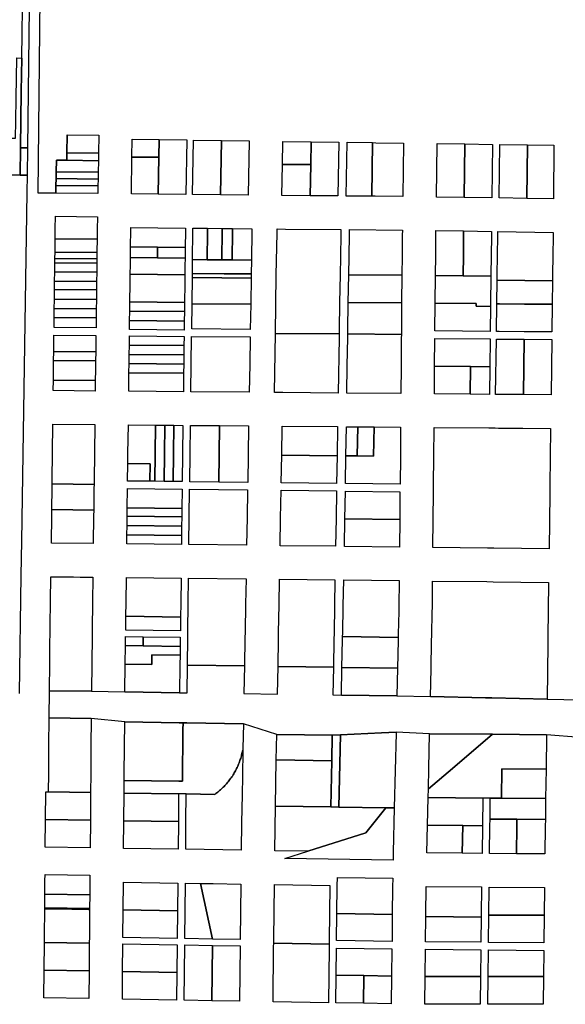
# Model space of a CAD drawing. Header units: feet. Extents: x 1432881 to 1462358, y 428034 to 438747.
# Tile 12 of 14: x 1459328 to 1460629, y 432768 to 435115. Entities that reach past the tile are written whole.
import ezdxf

# ---------------------------------------------------------------- set-up
doc = ezdxf.new("R2010")
doc.units = ezdxf.units.FT
doc.header["$MEASUREMENT"] = 0
doc.layers.add('Default_Current_Parcels', color=240, linetype='Continuous')
doc.layers.add('SH_Minor_Grid_Line', color=247, linetype='Continuous')

msp = doc.modelspace()

# ---------------------------------------------------------------- linework, layer by layer
at = {"layer": 'Default_Current_Parcels'}
for p, q in [((1459441.5, 434840.5), (1459440.8, 434797.5)), ((1459415.6, 434779.8), (1459415.1, 434752.3)), ((1459440.5, 434779.5), (1459415.6, 434779.8)), ((1459440.7, 434792.1), (1459440.5, 434779.5)), ((1459440.8, 434797.5), (1459440.7, 434792.1)), ((1459414.8, 434736), (1459414.6, 434719.7)), ((1459415.1, 434752.3), (1459414.8, 434736)), ((1459414.5, 434713.3), (1459414.3, 434701.2)), ((1459414.6, 434719.7), (1459414.5, 434713.3)), ((1460071.9, 433348.7), (1460073, 433409.4)), ((1460073, 433409.4), (1460093.2, 433410.5)), ((1460073, 433409.4), (1460073, 433409.4)), ((1460093.2, 433410.5), (1460089.3, 433238.3)), ((1460069.9, 433238.6), (1460071.9, 433348.7)), ((1460089.3, 433238.3), (1460069.9, 433238.6))]:
    msp.add_line(p, q, dxfattribs=at)
at = {"layer": 'SH_Minor_Grid_Line'}
for p, q in [((1459371.9, 434701.6), (1459379.7, 435395.7)), ((1459414.3, 434701.2), (1459371.9, 434701.6))]:
    msp.add_line(p, q, dxfattribs=at)
for points in [[(1459354.7, 435478.8), (1459346.6, 434808.9), (1459330, 434809.1), (1459331.9, 434943.2), (1459333.1, 435023.2), (1459333.9, 435082.2), (1459334.7, 435141.2)], [(1459229.1, 434745.2), (1459329, 434744.1), (1459345.8, 434743.9), (1459345.3, 434702.6), (1459332.3, 433872.3), (1459331, 433789.8), (1459326.6, 433509.3)], [(1460664.1, 433403.9), (1460584.2, 433410.7), (1460455.6, 433411.8), (1460305.3, 433413.1), (1460225.4, 433416.5), (1460190.7, 433414.9), (1460093.2, 433410.5), (1460073, 433409.4), (1459941, 433411.4), (1459861.5, 433436.9), (1459726.5, 433439), (1459717.5, 433439.1), (1459708.5, 433439.2), (1459578.4, 433441.2), (1459498.5, 433449.2), (1459398.5, 433450.7), (1459399.1, 433515.7), (1459499.1, 433514.2), (1459579, 433513), (1459709.2, 433511), (1459727.2, 433510.8), (1459728, 433576.8), (1459864, 433574.7), (1459864, 433574.7), (1459862.8, 433508.7), (1459942.8, 433507.5), (1459944, 433573.5), (1460076, 433571.6), (1460074.8, 433505.6), (1460095.2, 433505.3), (1460227.4, 433503.3), (1460307.3, 433501.6), (1460438.7, 433498.8), (1460453.7, 433498.4), (1460585.4, 433495.6), (1460665.3, 433493.9)]]:
    msp.add_lwpolyline(points, dxfattribs=at)
for points in [[(1459229.7, 434792.1), (1459295.3, 434791.1), (1459295.9, 434832.4), (1459318.3, 434832.1), (1459318.9, 434873.4), (1459319.7, 434927.4), (1459321.1, 435023.4), (1459333.1, 435023.2), (1459331.9, 434943.2), (1459330, 434809.1), (1459329, 434744.1), (1459229.1, 434745.2), (1459229.7, 434792.1)], [(1459516.5, 434839.5), (1459515.8, 434796.5), (1459440.8, 434797.5), (1459441.5, 434840.5), (1459516.5, 434839.5)], [(1459660.5, 434829), (1459659.8, 434786.7), (1459595.7, 434787.4), (1459596.4, 434829.9), (1459660.5, 434829)], [(1459726.5, 434828), (1459724.4, 434698.1), (1459658.4, 434698.8), (1459659.8, 434786.7), (1459660.5, 434829), (1459726.5, 434828)], [(1459809.2, 434826.8), (1459807.1, 434697.3), (1459740.4, 434698), (1459742.5, 434827.8), (1459809.2, 434826.8)], [(1459875.2, 434825.9), (1459873.1, 434696.7), (1459807.1, 434697.3), (1459809.2, 434826.8), (1459875.2, 434825.9)], [(1460022.9, 434823.7), (1460022, 434769.2), (1459954.3, 434769.9), (1459955.2, 434824.7), (1460022.9, 434823.7)], [(1460088.9, 434822.8), (1460086.7, 434694.6), (1460020.7, 434695.2), (1460022, 434769.2), (1460022.9, 434823.7), (1460088.9, 434822.8)], [(1459329, 434744.1), (1459330, 434809.1), (1459346.6, 434808.9), (1459345.8, 434743.9), (1459329, 434744.1)], [(1460169.2, 434821.6), (1460167.5, 434693.8), (1460106.7, 434694.4), (1460108.9, 434822.5), (1460169.2, 434821.6)], [(1460243.2, 434820.6), (1460241.5, 434693), (1460175.5, 434693.7), (1460167.5, 434693.8), (1460169.2, 434821.6), (1460177.2, 434821.5), (1460243.2, 434820.6)], [(1460389.2, 434818.5), (1460387.5, 434691), (1460321.5, 434692), (1460323.2, 434819.4), (1460389.2, 434818.5)], [(1460455.2, 434817.5), (1460453.5, 434690.1), (1460387.5, 434691), (1460389.2, 434818.5), (1460455.2, 434817.5)], [(1460539.2, 434816.3), (1460537.5, 434688.8), (1460471.5, 434689.8), (1460473.2, 434817.2), (1460539.2, 434816.3)], [(1460601.9, 434815.4), (1460600.7, 434687.9), (1460537.5, 434688.8), (1460539.2, 434816.3), (1460601.9, 434815.4)], [(1459515.6, 434778.5), (1459515.1, 434751), (1459415.1, 434752.3), (1459415.6, 434779.8), (1459440.5, 434779.5), (1459515.6, 434778.5)], [(1459515.8, 434796.5), (1459515.6, 434778.5), (1459440.5, 434779.5), (1459440.7, 434792.1), (1459440.8, 434797.5), (1459515.8, 434796.5)], [(1459659.8, 434786.7), (1459658.4, 434698.8), (1459594.3, 434699.4), (1459595.7, 434787.4), (1459659.8, 434786.7)], [(1460022, 434769.2), (1460020.7, 434695.2), (1459953.1, 434695.9), (1459954.3, 434769.9), (1460022, 434769.2)], [(1459514.9, 434734.7), (1459514.6, 434718.4), (1459414.6, 434719.7), (1459414.8, 434736), (1459514.9, 434734.7)], [(1459515.1, 434751), (1459514.9, 434734.7), (1459414.8, 434736), (1459415.1, 434752.3), (1459515.1, 434751)], [(1459514.6, 434718.4), (1459514.3, 434700.2), (1459414.3, 434701.2), (1459414.5, 434713.3), (1459414.6, 434719.7), (1459514.6, 434718.4)], [(1459513, 434614.4), (1459512.7, 434591.3), (1459412.7, 434592.3), (1459413, 434616.2), (1459413.4, 434646.2), (1459513.4, 434645.2), (1459513, 434614.4)], [(1459723.1, 434610.5), (1459722.6, 434571.7), (1459656.7, 434572.4), (1459592.5, 434573), (1459593, 434612.9), (1459593.1, 434619.4), (1459657.2, 434618.8), (1459723.2, 434618.1), (1459723.1, 434610.5)], [(1459776.1, 434609.5), (1459775.3, 434542.7), (1459740.3, 434543), (1459741.1, 434610.2), (1459741.2, 434617.9), (1459776.2, 434617.6), (1459776.1, 434609.5)], [(1459810.3, 434545.3), (1459810.3, 434542.3), (1459775.3, 434542.7), (1459776.1, 434609.5), (1459776.2, 434617.6), (1459811.2, 434617.3), (1459811.1, 434608.9), (1459810.3, 434545.3)], [(1459834.3, 434545.1), (1459834.3, 434542.1), (1459810.3, 434542.3), (1459810.3, 434545.3), (1459811.1, 434608.9), (1459811.2, 434617.3), (1459835.2, 434617.1), (1459835.1, 434608.4), (1459834.3, 434545.1)], [(1459880.6, 434544.6), (1459880.5, 434541.6), (1459834.3, 434542.1), (1459834.3, 434545.1), (1459835.1, 434608.4), (1459835.2, 434617.1), (1459881.8, 434616.6), (1459881.6, 434607.6), (1459880.6, 434544.6)], [(1460089.8, 434374.9), (1460089.7, 434365.9), (1459937.6, 434367.2), (1459939.9, 434505.7), (1459941.6, 434606.5), (1459941.8, 434616), (1459961.8, 434615.8), (1460093.8, 434614.5), (1460093.6, 434603.7), (1460092.7, 434549.9), (1460092, 434506.8), (1460090.9, 434440.9), (1460089.8, 434374.9)], [(1460239.9, 434552.1), (1460239.5, 434505.6), (1460112.6, 434506.7), (1460113.3, 434550.2), (1460114.1, 434603.3), (1460114.3, 434614.3), (1460240.4, 434613), (1460240.3, 434601), (1460239.9, 434552.1)], [(1459512.3, 434561.9), (1459512.3, 434559.9), (1459412.3, 434560.9), (1459412.4, 434568.9), (1459412.7, 434592.3), (1459512.7, 434591.3), (1459512.3, 434561.9)], [(1460385.9, 434554.2), (1460385.4, 434504.4), (1460319.4, 434504.9), (1460319.9, 434553.3), (1460320.3, 434599.5), (1460320.4, 434612), (1460386.4, 434611.1), (1460386.3, 434598.3), (1460385.9, 434554.2)], [(1460452.2, 434555.2), (1460451.5, 434503.8), (1460385.4, 434504.4), (1460385.9, 434554.2), (1460386.3, 434598.3), (1460386.4, 434611.1), (1460452.9, 434610.1), (1460452.7, 434597.1), (1460452.2, 434555.2)], [(1460598.5, 434502.5), (1460598.4, 434492.5), (1460532.4, 434493.1), (1460466.4, 434493.7), (1460466.5, 434503.7), (1460467.2, 434555.5), (1460467.7, 434596.8), (1460467.9, 434609.8), (1460599.9, 434607.9), (1460599.7, 434594.3), (1460599.2, 434557.4), (1460598.5, 434502.5)], [(1459656.7, 434572.4), (1459656.3, 434547.4), (1459592.2, 434548), (1459592.5, 434573), (1459656.7, 434572.4)], [(1459722.6, 434571.7), (1459722.3, 434546.7), (1459656.3, 434547.4), (1459656.7, 434572.4), (1459722.6, 434571.7)], [(1459512.1, 434544.8), (1459512, 434534.8), (1459412, 434535.6), (1459412.1, 434545.6), (1459512.1, 434544.8)], [(1459512.3, 434559.9), (1459512.1, 434544.8), (1459412.1, 434545.6), (1459412.3, 434560.9), (1459512.3, 434559.9)], [(1459722.1, 434529), (1459721.8, 434507), (1459591.6, 434508.1), (1459591.9, 434530.1), (1459592.2, 434548), (1459656.3, 434547.4), (1459722.3, 434546.7), (1459722.1, 434529)], [(1459880.5, 434541.6), (1459880, 434508.7), (1459815.2, 434509.3), (1459739.9, 434509.9), (1459740.3, 434543), (1459775.3, 434542.7), (1459810.3, 434542.3), (1459834.3, 434542.1), (1459880.5, 434541.6)], [(1459512, 434534.8), (1459511.7, 434513.1), (1459411.7, 434513.9), (1459412, 434535.6), (1459512, 434534.8)], [(1459511.7, 434513.1), (1459511.4, 434491.1), (1459411.4, 434491.9), (1459411.7, 434513.9), (1459511.7, 434513.1)], [(1459721.6, 434485), (1459721, 434441), (1459590.8, 434442.1), (1459591.4, 434486.1), (1459591.6, 434508.1), (1459721.8, 434507), (1459721.6, 434485)], [(1459878.9, 434439.7), (1459878.8, 434436.7), (1459738.9, 434437.9), (1459739, 434440.9), (1459739.7, 434499.9), (1459879.8, 434498.7), (1459878.9, 434439.7)], [(1459880, 434508.7), (1459879.8, 434498.7), (1459739.7, 434499.9), (1459739.9, 434509.9), (1459815.2, 434509.3), (1459880, 434508.7)], [(1460239.5, 434505.6), (1460238.8, 434439.6), (1460111.6, 434440.7), (1460112.6, 434506.7), (1460239.5, 434505.6)], [(1460450.7, 434437.8), (1460450.6, 434431.4), (1460416.7, 434431.7), (1460416.8, 434438.1), (1460318.8, 434438.9), (1460319.4, 434504.9), (1460385.4, 434504.4), (1460451.5, 434503.8), (1460450.7, 434437.8)], [(1459511.2, 434471.1), (1459510.9, 434448.1), (1459410.9, 434449), (1459411.1, 434472), (1459511.2, 434471.1)], [(1459511.4, 434491.1), (1459511.2, 434471.1), (1459411.1, 434472), (1459411.4, 434491.9), (1459511.4, 434491.1)], [(1460598.4, 434492.5), (1460597.7, 434436.5), (1460531.6, 434437.1), (1460471.9, 434437.6), (1460465.7, 434437.7), (1460466.4, 434493.7), (1460532.4, 434493.1), (1460598.4, 434492.5)], [(1459510.8, 434446.1), (1459510.6, 434425.8), (1459410.6, 434426.7), (1459410.8, 434447), (1459410.9, 434449), (1459510.9, 434448.1), (1459510.8, 434446.1)], [(1459510.6, 434425.8), (1459510.3, 434403.8), (1459410.3, 434404.7), (1459410.6, 434426.7), (1459510.6, 434425.8)], [(1459721, 434441), (1459720.7, 434419), (1459590.5, 434420.1), (1459590.8, 434442.1), (1459721, 434441)], [(1459878.8, 434436.7), (1459877.8, 434376.7), (1459738.2, 434377.9), (1459738.9, 434437.9), (1459878.8, 434436.7)], [(1460238.2, 434373.6), (1460238.1, 434364.6), (1460110.4, 434365.7), (1460110.5, 434374.7), (1460111.6, 434440.7), (1460238.8, 434439.6), (1460238.2, 434373.6)], [(1460450.6, 434431.4), (1460449.8, 434371.8), (1460318.2, 434372.9), (1460318.8, 434438.9), (1460416.8, 434438.1), (1460416.7, 434431.7), (1460450.6, 434431.4)], [(1460597.7, 434436.5), (1460596.8, 434370.5), (1460530.8, 434371.1), (1460471.4, 434371.6), (1460464.8, 434371.7), (1460465.7, 434437.7), (1460471.9, 434437.6), (1460531.6, 434437.1), (1460597.7, 434436.5)], [(1459510.3, 434403.8), (1459510, 434380.3), (1459410, 434381.2), (1459410.3, 434404.7), (1459510.3, 434403.8)], [(1459720.7, 434419), (1459720.5, 434396.5), (1459590.2, 434397.6), (1459590.5, 434420.1), (1459720.7, 434419)], [(1459720.5, 434396.5), (1459720.2, 434375), (1459590, 434376.1), (1459590.2, 434397.6), (1459720.5, 434396.5)], [(1459509.8, 434362.3), (1459509.3, 434322.8), (1459409.3, 434323.7), (1459409.8, 434363.2), (1459509.8, 434362.3)], [(1459720, 434360), (1459719.7, 434338), (1459589.5, 434339.1), (1459589.8, 434361.1), (1459720, 434360)], [(1459876.4, 434292.7), (1459875.2, 434226.7), (1459736.3, 434227.9), (1459737.1, 434293.9), (1459738, 434359.9), (1459877.5, 434358.7), (1459876.4, 434292.7)], [(1460089.5, 434356.9), (1460087.2, 434224.9), (1460021.2, 434225.4), (1459955.2, 434226), (1459935.2, 434226.2), (1459937.6, 434367.2), (1460089.7, 434365.9), (1460089.5, 434356.9)], [(1460237.4, 434289.6), (1460236.8, 434223.6), (1460108.2, 434224.7), (1460109.2, 434290.7), (1460110.2, 434356.7), (1460110.4, 434365.7), (1460238.1, 434364.6), (1460238, 434355.6), (1460237.4, 434289.6)], [(1460449.6, 434353.8), (1460448.8, 434287.8), (1460402.8, 434288.2), (1460317.4, 434288.9), (1460318, 434354.9), (1460449.6, 434353.8)], [(1459719.7, 434338), (1459719.4, 434316), (1459589.2, 434317.1), (1459589.5, 434339.1), (1459719.7, 434338)], [(1460530.6, 434353.1), (1460528.9, 434221.1), (1460470.1, 434221.6), (1460462.9, 434221.7), (1460464.6, 434353.7), (1460471.2, 434353.6), (1460530.6, 434353.1)], [(1460596.6, 434352.5), (1460594.9, 434220.6), (1460528.9, 434221.1), (1460530.6, 434353.1), (1460596.6, 434352.5)], [(1459509.3, 434322.8), (1459509, 434301.8), (1459409, 434302.7), (1459409.3, 434323.7), (1459509.3, 434322.8)], [(1459719.4, 434316), (1459719.1, 434294), (1459588.9, 434295.1), (1459589.2, 434317.1), (1459719.4, 434316)], [(1459508.7, 434279.8), (1459508.4, 434254.8), (1459408.4, 434255.7), (1459408.7, 434280.7), (1459408.9, 434298.7), (1459409, 434302.7), (1459509, 434301.8), (1459509, 434297.8), (1459508.7, 434279.8)], [(1459719.1, 434294), (1459718.9, 434272), (1459588.6, 434273.1), (1459588.9, 434295.1), (1459719.1, 434294)], [(1460402.8, 434288.2), (1460401.9, 434222.2), (1460316.8, 434222.9), (1460317.4, 434288.9), (1460402.8, 434288.2)], [(1460448.8, 434287.8), (1460447.9, 434221.8), (1460401.9, 434222.2), (1460402.8, 434288.2), (1460448.8, 434287.8)], [(1459718.9, 434272), (1459718.3, 434228), (1459588.1, 434229.1), (1459588.6, 434273.1), (1459718.9, 434272)], [(1459508.4, 434254.8), (1459508.1, 434229.8), (1459408.1, 434230.7), (1459408.4, 434255.7), (1459508.4, 434254.8)], [(1459505.4, 434016.2), (1459505.3, 434007.2), (1459405.3, 434008.4), (1459405.4, 434017.4), (1459406.2, 434083.4), (1459407.1, 434150.7), (1459507.1, 434149.8), (1459506.2, 434082.2), (1459505.4, 434016.2)], [(1459651.2, 434080.6), (1459650.4, 434014.6), (1459638.5, 434014.7), (1459639, 434056.5), (1459585.9, 434057.1), (1459586.2, 434081.3), (1459587.1, 434149.1), (1459652.1, 434148.6), (1459651.2, 434080.6)], [(1459673, 434080.3), (1459672.2, 434014.3), (1459650.4, 434014.6), (1459651.2, 434080.6), (1459652.1, 434148.6), (1459673.9, 434148.4), (1459673, 434080.3)], [(1459694.7, 434080), (1459693.9, 434014), (1459672.2, 434014.3), (1459673, 434080.3), (1459673.9, 434148.4), (1459695.6, 434148.2), (1459694.7, 434080)], [(1459716.4, 434079.8), (1459715.6, 434013.8), (1459693.9, 434014), (1459694.7, 434080), (1459695.6, 434148.2), (1459717.3, 434148), (1459716.4, 434079.8)], [(1459803.4, 434078.9), (1459802.6, 434012.9), (1459733.6, 434013.6), (1459734.4, 434079.6), (1459735.3, 434147.9), (1459804.3, 434147.3), (1459803.4, 434078.9)], [(1459872.8, 434078.1), (1459871.7, 434012.1), (1459802.6, 434012.9), (1459803.4, 434078.9), (1459804.3, 434147.3), (1459873.9, 434146.7), (1459872.8, 434078.1)], [(1460085.9, 434144.9), (1460084.8, 434075.7), (1459952.8, 434077.2), (1459953.9, 434146), (1460085.9, 434144.9)], [(1460236.4, 434143.6), (1460235.7, 434073.9), (1460235, 434007.9), (1460104.7, 434009.4), (1460105.8, 434075.4), (1460131.4, 434075.1), (1460132.9, 434075.1), (1460171.8, 434074.7), (1460172.9, 434144.2), (1460236.4, 434143.6)], [(1460134, 434144.5), (1460132.9, 434075.1), (1460131.4, 434075.1), (1460105.8, 434075.4), (1460106.9, 434144.7), (1460134, 434144.5)], [(1460172.9, 434144.2), (1460171.8, 434074.7), (1460132.9, 434075.1), (1460134, 434144.5), (1460172.9, 434144.2)], [(1460591.9, 433985.9), (1460590.2, 433853.9), (1460524.2, 433854.6), (1460458.2, 433855.4), (1460443.2, 433855.5), (1460313.5, 433857), (1460314.1, 433923), (1460314.8, 433989), (1460315, 434007), (1460315.7, 434073), (1460316.4, 434142.9), (1460446.9, 434141.8), (1460461.9, 434141.7), (1460469.4, 434141.6), (1460527.9, 434141.1), (1460593.9, 434140.6), (1460592.1, 434003.9), (1460591.9, 433985.9)], [(1460084.8, 434075.7), (1460083.7, 434009.7), (1459951.7, 434011.2), (1459952.8, 434077.2), (1460084.8, 434075.7)], [(1459639, 434056.5), (1459638.5, 434014.7), (1459585.4, 434015.3), (1459585.9, 434057.1), (1459639, 434056.5)], [(1459505.2, 433998.2), (1459504.5, 433946.2), (1459404.5, 433947.4), (1459405.2, 433999.4), (1459405.3, 434008.4), (1459505.3, 434007.2), (1459505.2, 433998.2)], [(1459715.3, 433995.9), (1459714.7, 433949.9), (1459584.6, 433951.3), (1459585.2, 433997.3), (1459715.3, 433995.9)], [(1459870.3, 433928.1), (1459869.2, 433862.1), (1459731.7, 433863.7), (1459732.5, 433929.7), (1459733.3, 433995.6), (1459871.4, 433994.1), (1459870.3, 433928.1)], [(1460082.3, 433925.7), (1460081.1, 433859.7), (1459949.2, 433861.2), (1459950.3, 433927.2), (1459951.4, 433993.2), (1460083.4, 433991.7), (1460082.3, 433925.7)], [(1460234.8, 433989.9), (1460234.2, 433923.9), (1460103.4, 433925.4), (1460104.5, 433991.4), (1460234.8, 433989.9)], [(1459504.3, 433932.2), (1459503.5, 433866.3), (1459403.5, 433867.4), (1459404.3, 433933.4), (1459404.5, 433947.4), (1459504.5, 433946.2), (1459504.3, 433932.2)], [(1459714.7, 433949.9), (1459714.5, 433929.9), (1459584.3, 433931.3), (1459584.6, 433951.3), (1459714.7, 433949.9)], [(1459714.2, 433907.9), (1459714, 433885.9), (1459583.8, 433887.3), (1459584, 433909.3), (1459714.2, 433907.9)], [(1459714.5, 433929.9), (1459714.2, 433907.9), (1459584, 433909.3), (1459584.3, 433931.3), (1459714.5, 433929.9)], [(1460234.2, 433923.9), (1460233.5, 433857.9), (1460102.4, 433859.4), (1460103.4, 433925.4), (1460234.2, 433923.9)], [(1459714, 433885.9), (1459713.7, 433863.9), (1459583.5, 433865.3), (1459583.8, 433887.3), (1459714, 433885.9)], [(1459499.9, 433580.2), (1459499.1, 433514.2), (1459399.1, 433515.7), (1459399.9, 433581.7), (1459400.3, 433611.7), (1459401.8, 433728.7), (1459402.5, 433787.4), (1459456.2, 433786.8), (1459472.5, 433786.6), (1459502.5, 433786.3), (1459501.7, 433727.2), (1459500.9, 433661.2), (1459500.7, 433646.2), (1459499.9, 433580.2)], [(1459711.9, 433724), (1459711.5, 433691), (1459581.3, 433693), (1459581.7, 433726), (1459582.5, 433785.3), (1459712.7, 433783.9), (1459711.9, 433724)], [(1459865.2, 433640.7), (1459864, 433574.7), (1459728, 433576.8), (1459728.9, 433642.8), (1459729.1, 433657.8), (1459729.9, 433723.8), (1459730.7, 433783.7), (1459867.8, 433782.1), (1459866.7, 433721.7), (1459865.5, 433655.7), (1459865.2, 433640.7)], [(1460077.2, 433637.5), (1460076, 433571.6), (1459944, 433573.5), (1459945.2, 433639.5), (1459945.5, 433654.5), (1459946.7, 433720.5), (1459947.8, 433781.2), (1460079.8, 433779.7), (1460078.7, 433718.5), (1460077.5, 433652.5), (1460077.2, 433637.5)], [(1460230.7, 433650.2), (1460230.5, 433642.7), (1460098.1, 433644.7), (1460098.2, 433652.2), (1460099.6, 433718.2), (1460100.9, 433779.5), (1460232.7, 433778), (1460231.9, 433716.2), (1460231.9, 433704.3), (1460230.7, 433650.2)], [(1460586.3, 433561.6), (1460585.4, 433495.6), (1460453.7, 433498.4), (1460438.7, 433498.8), (1460307.3, 433501.6), (1460308.8, 433567.5), (1460310.3, 433633.5), (1460310.7, 433648.5), (1460311.9, 433703), (1460312, 433714.5), (1460312.7, 433777), (1460442.2, 433775.6), (1460457.2, 433775.4), (1460523.2, 433774.7), (1460589.2, 433773.9), (1460587.4, 433642.6), (1460587.2, 433627.6), (1460586.3, 433561.6)], [(1459711.5, 433691), (1459711.1, 433658), (1459580.9, 433660), (1459581.3, 433693), (1459711.5, 433691)], [(1459622.8, 433644.3), (1459622.5, 433622.4), (1459580.2, 433623), (1459580.4, 433644.7), (1459622.8, 433644.3)], [(1459710.9, 433643), (1459710.6, 433621), (1459622.5, 433622.4), (1459622.8, 433644.3), (1459710.9, 433643)], [(1460230.4, 433635.2), (1460228.9, 433569.3), (1460096.5, 433571.2), (1460097.9, 433637.2), (1460098.1, 433644.7), (1460230.5, 433642.7), (1460230.4, 433635.2)], [(1459710.6, 433621), (1459710.3, 433600), (1459643.3, 433601), (1459643, 433578), (1459579.7, 433579), (1459580.2, 433623), (1459622.5, 433622.4), (1459710.6, 433621)], [(1459710.3, 433600), (1459710, 433577), (1459709.2, 433511), (1459579, 433513), (1459579.7, 433579), (1459643, 433578), (1459643.3, 433601), (1459710.3, 433600)], [(1460228.9, 433569.3), (1460227.4, 433503.3), (1460095.2, 433505.3), (1460096.5, 433571.2), (1460228.9, 433569.3)], [(1459497.4, 433317.2), (1459497, 433273.1), (1459397, 433274.6), (1459397.4, 433318.7), (1459397.9, 433384.7), (1459398.5, 433450.7), (1459498.5, 433449.2), (1459497.9, 433383.2), (1459497.4, 433317.2)], [(1459717.3, 433422.6), (1459716.3, 433299.8), (1459707.3, 433299.9), (1459577.2, 433301.9), (1459577.4, 433316), (1459577.9, 433382), (1459578.4, 433441.2), (1459708.5, 433439.2), (1459717.5, 433439.1), (1459717.3, 433422.6)], [(1459826.7, 433300.8), (1459824.9, 433298.5), (1459823, 433296.3), (1459821.1, 433294.1), (1459819.2, 433291.9), (1459817.2, 433289.8), (1459815.2, 433287.7), (1459813.2, 433285.6), (1459811.1, 433283.6), (1459809, 433281.6), (1459806.8, 433279.6), (1459804.6, 433277.7), (1459802.4, 433275.8), (1459800.1, 433274), (1459797.9, 433272.2), (1459795.5, 433270.4), (1459793.2, 433268.7), (1459725.1, 433269.7), (1459707.1, 433269.9), (1459577, 433271.9), (1459577.2, 433301.9), (1459707.3, 433299.9), (1459716.3, 433299.8), (1459717.3, 433422.6), (1459717.5, 433439.1), (1459726.5, 433439), (1459861.5, 433436.9), (1459860.4, 433377.8), (1459860.1, 433374.2), (1459859.3, 433371.4), (1459858.7, 433368.5), (1459858, 433365.7), (1459857.3, 433362.9), (1459856.6, 433360.1), (1459855.8, 433357.3), (1459855, 433354.5), (1459854.1, 433351.7), (1459853.1, 433349), (1459852.2, 433346.2), (1459851.1, 433343.5), (1459850.1, 433340.8), (1459848.9, 433338.1), (1459847.8, 433335.5), (1459846.5, 433332.8), (1459845.3, 433330.2), (1459844, 433327.6), (1459842.6, 433325), (1459841.2, 433322.5), (1459839.8, 433320), (1459838.3, 433317.5), (1459836.8, 433315), (1459835.2, 433312.2), (1459833.6, 433310.1), (1459831.9, 433307.7), (1459830.2, 433305.4), (1459828.5, 433303.1), (1459826.7, 433300.8)], [(1460225.3, 433414.4), (1460221.3, 433236.3), (1460201.3, 433236.6), (1460089.3, 433238.3), (1460093.2, 433410.5), (1460190.7, 433414.9), (1460225.4, 433416.5), (1460225.3, 433414.4)], [(1460073, 433409.4), (1460071.9, 433348.7), (1459939.9, 433350.7), (1459941, 433411.4), (1460073, 433409.4)], [(1460584.2, 433410.7), (1460583.1, 433328.7), (1460477.8, 433329.6), (1460476.8, 433259.6), (1460450.2, 433259.8), (1460432.2, 433260), (1460301.9, 433261.1), (1460302.4, 433282), (1460359.8, 433330.6), (1460455.6, 433411.8), (1460584.2, 433410.7)], [(1460359.8, 433330.6), (1460302.4, 433282), (1460303.5, 433331.1), (1460305.3, 433413.1), (1460455.6, 433411.8), (1460359.8, 433330.6)], [(1459859.2, 433311.8), (1459858.4, 433267.7), (1459857.2, 433201.7), (1459856, 433135.7), (1459724, 433137.7), (1459724.5, 433203.7), (1459725.1, 433269.7), (1459793.2, 433268.7), (1459795.5, 433270.4), (1459797.9, 433272.2), (1459800.1, 433274), (1459802.4, 433275.8), (1459804.6, 433277.7), (1459806.8, 433279.6), (1459809, 433281.6), (1459811.1, 433283.6), (1459813.2, 433285.6), (1459815.2, 433287.7), (1459817.2, 433289.8), (1459819.2, 433291.9), (1459821.1, 433294.1), (1459823, 433296.3), (1459824.9, 433298.5), (1459826.7, 433300.8), (1459828.5, 433303.1), (1459830.2, 433305.4), (1459831.9, 433307.7), (1459833.6, 433310.1), (1459835.2, 433312.2), (1459836.8, 433315), (1459838.3, 433317.5), (1459839.8, 433320), (1459841.2, 433322.5), (1459842.6, 433325), (1459844, 433327.6), (1459845.3, 433330.2), (1459846.5, 433332.8), (1459847.8, 433335.5), (1459848.9, 433338.1), (1459850.1, 433340.8), (1459851.1, 433343.5), (1459852.2, 433346.2), (1459853.1, 433349), (1459854.1, 433351.7), (1459855, 433354.5), (1459855.8, 433357.3), (1459856.6, 433360.1), (1459857.3, 433362.9), (1459858, 433365.7), (1459858.7, 433368.5), (1459859.3, 433371.4), (1459860.1, 433374.2), (1459859.2, 433311.8)], [(1460071.9, 433348.7), (1460069.9, 433238.6), (1459937.9, 433240.6), (1459939.9, 433350.7), (1460071.9, 433348.7)], [(1460583.1, 433328.7), (1460582.1, 433258.7), (1460476.8, 433259.6), (1460477.8, 433329.6), (1460583.1, 433328.7)], [(1459497, 433273.1), (1459496.5, 433207.1), (1459389.5, 433208.7), (1459390, 433274.7), (1459397, 433274.6), (1459497, 433273.1)], [(1459707.1, 433269.9), (1459706.5, 433203.9), (1459576.4, 433205.9), (1459577, 433271.9), (1459707.1, 433269.9)], [(1460432.2, 433260), (1460431.3, 433194), (1460384.3, 433194.4), (1460300.4, 433195.1), (1460301.9, 433261.1), (1460432.2, 433260)], [(1460582.1, 433258.7), (1460581.4, 433208.7), (1460513.5, 433209.3), (1460449.5, 433209.8), (1460450.2, 433259.8), (1460476.8, 433259.6), (1460582.1, 433258.7)], [(1460153.1, 433177.2), (1460015.2, 433133.3), (1459936, 433134.5), (1459937.9, 433240.6), (1460069.9, 433238.6), (1460089.3, 433238.3), (1460201.3, 433236.6), (1460153.1, 433177.2)], [(1460218.9, 433130.3), (1460218.5, 433112.1), (1459960.5, 433115.9), (1460015.2, 433133.3), (1460153.1, 433177.2), (1460201.3, 433236.6), (1460221.3, 433236.3), (1460218.9, 433130.3)], [(1459496.5, 433207.1), (1459495.9, 433141.1), (1459388.9, 433142.7), (1459389.5, 433208.7), (1459496.5, 433207.1)], [(1459706.5, 433203.9), (1459706, 433137.9), (1459575.9, 433139.9), (1459576.4, 433205.9), (1459706.5, 433203.9)], [(1460513.3, 433193.3), (1460512.4, 433127.3), (1460448.4, 433127.9), (1460449.3, 433193.8), (1460449.5, 433209.8), (1460513.5, 433209.3), (1460513.3, 433193.3)], [(1460581.2, 433192.7), (1460580.3, 433126.7), (1460512.4, 433127.3), (1460513.3, 433193.3), (1460513.5, 433209.3), (1460581.4, 433208.7), (1460581.2, 433192.7)], [(1460384.3, 433194.4), (1460383.4, 433128.4), (1460298.9, 433129.1), (1460300.4, 433195.1), (1460384.3, 433194.4)], [(1460431.3, 433194), (1460430.4, 433128), (1460383.4, 433128.4), (1460384.3, 433194.4), (1460431.3, 433194)], [(1459495.3, 433060.9), (1459495, 433029.4), (1459388, 433031.2), (1459388.3, 433062.7), (1459388.4, 433077.7), (1459495.4, 433075.9), (1459495.3, 433060.9)], [(1460217.2, 433048.7), (1460216.5, 432982.7), (1460084.5, 432985), (1460085.3, 433051), (1460085.5, 433070.9), (1460217.5, 433068.7), (1460217.2, 433048.7)], [(1459705.3, 433057.4), (1459704.6, 432991.4), (1459574.7, 432993.5), (1459575.3, 433059.5), (1459705.3, 433057.4)], [(1459759.3, 433056.5), (1459787.8, 432923.9), (1459721.8, 432925.1), (1459723.3, 433057.1), (1459759.3, 433056.5)], [(1459855.3, 433054.8), (1459853.8, 432922.8), (1459787.8, 432923.9), (1459759.3, 433056.5), (1459789.3, 433055.9), (1459855.3, 433054.8)], [(1460065.8, 432920.8), (1460065.7, 432911.8), (1459933.7, 432914), (1459933.8, 432923), (1459935.3, 433053.5), (1460067.3, 433051.3), (1460065.8, 432920.8)], [(1460428.5, 432981.3), (1460428.4, 432976.2), (1460296.4, 432977.5), (1460296.5, 432982), (1460297.3, 433049.1), (1460429.3, 433048), (1460428.5, 432981.3)], [(1460579.2, 433046.7), (1460578.4, 432980.5), (1460446.5, 432981.2), (1460447.3, 433047.9), (1460579.2, 433046.7)], [(1459495, 433029.4), (1459494.8, 432996.4), (1459387.7, 432998.2), (1459388, 433031.2), (1459495, 433029.4)], [(1459494.2, 432928.9), (1459494.1, 432913.9), (1459387, 432915.7), (1459387.2, 432930.7), (1459387.7, 432996.2), (1459452.5, 432995.1), (1459492, 432994.4), (1459494.7, 432994.4), (1459494.2, 432928.9)], [(1459494.8, 432996.4), (1459494.7, 432994.4), (1459492, 432994.4), (1459452.5, 432995.1), (1459387.7, 432996.2), (1459387.7, 432998.2), (1459494.8, 432996.4)], [(1459704.6, 432991.4), (1459703.8, 432925.4), (1459574.2, 432927.5), (1459574.7, 432993.5), (1459704.6, 432991.4)], [(1460216.5, 432982.7), (1460215.8, 432918.2), (1460083.8, 432920.5), (1460084.5, 432985), (1460216.5, 432982.7)], [(1460428.4, 432976.2), (1460427.7, 432916.2), (1460295.8, 432917.5), (1460296.4, 432977.5), (1460428.4, 432976.2)], [(1460578.4, 432980.5), (1460577.7, 432914.8), (1460445.7, 432916), (1460446.5, 432981.2), (1460578.4, 432980.5)], [(1459494.1, 432913.9), (1459493.5, 432847.9), (1459386.5, 432849.7), (1459387, 432915.7), (1459494.1, 432913.9)], [(1459703.6, 432910.4), (1459702.9, 432844.4), (1459573.4, 432846.5), (1459574, 432912.5), (1459703.6, 432910.4)], [(1459787.6, 432908.9), (1459786.1, 432777), (1459720.1, 432778.1), (1459721.6, 432910.1), (1459787.6, 432908.9)], [(1459853.6, 432907.8), (1459852.1, 432775.8), (1459786.1, 432777), (1459787.6, 432908.9), (1459853.6, 432907.8)], [(1460065.6, 432902.8), (1460064.1, 432772.3), (1459932.1, 432774.5), (1459933.6, 432905), (1459933.7, 432914), (1460065.7, 432911.8), (1460065.6, 432902.8)], [(1460215.6, 432900.2), (1460214.9, 432835.7), (1460148.8, 432836.9), (1460082.8, 432838), (1460083.6, 432902.5), (1460215.6, 432900.2)], [(1460427.5, 432898.2), (1460426.8, 432834.7), (1460294.8, 432835), (1460295.5, 432899.5), (1460427.5, 432898.2)], [(1460577.5, 432896.8), (1460576.8, 432834.4), (1460444.8, 432834.7), (1460445.5, 432898), (1460577.5, 432896.8)], [(1459493.5, 432847.9), (1459493, 432781.9), (1459386, 432783.7), (1459386.5, 432849.7), (1459493.5, 432847.9)], [(1459702.9, 432844.4), (1459702.1, 432778.4), (1459572.9, 432780.5), (1459573.4, 432846.5), (1459702.9, 432844.4)], [(1460148.8, 432836.9), (1460148.1, 432770.8), (1460082.1, 432772), (1460082.8, 432838), (1460148.8, 432836.9)], [(1460214.9, 432835.7), (1460214.1, 432769.7), (1460148.1, 432770.8), (1460148.8, 432836.9), (1460214.9, 432835.7)], [(1460426.8, 432834.7), (1460426.1, 432768.7), (1460294.1, 432769), (1460294.8, 432835), (1460426.8, 432834.7)], [(1460576.8, 432834.4), (1460576.1, 432768.4), (1460444.1, 432768.7), (1460444.8, 432834.7), (1460576.8, 432834.4)]]:
    msp.add_lwpolyline(points, close=True, dxfattribs=at)

doc.saveas('drawing.dxf')
